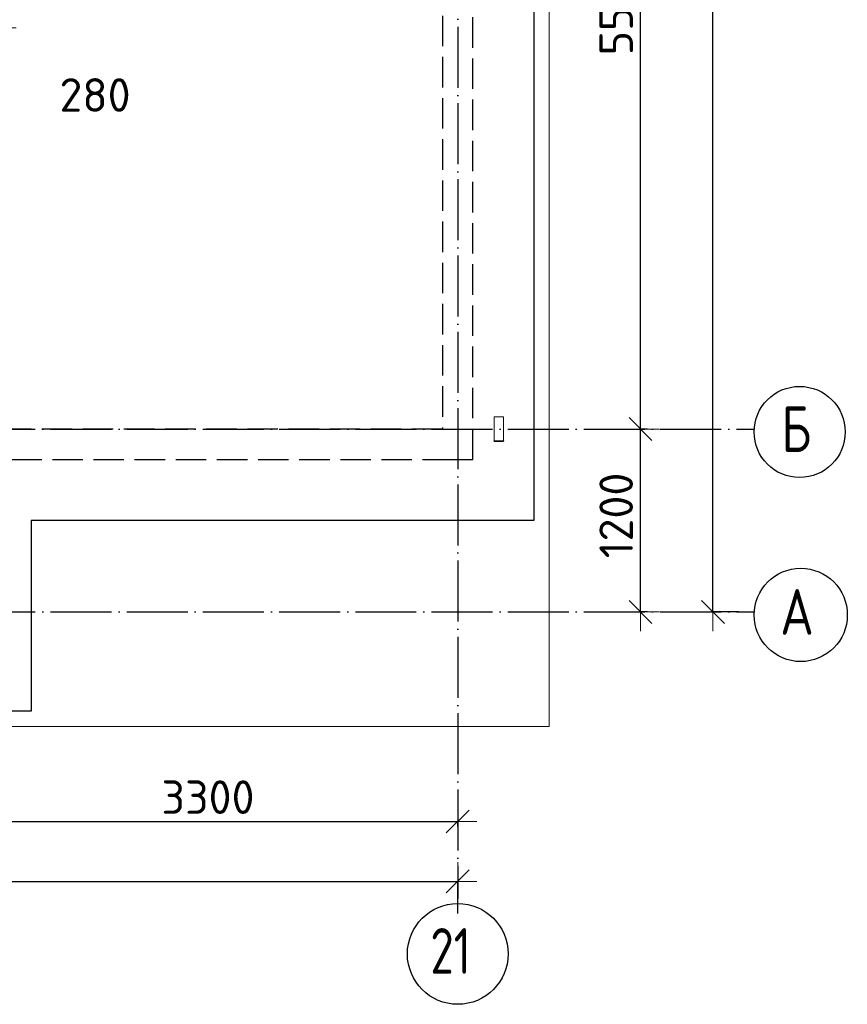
# Model space of a CAD drawing. Header units: millimetres. Extents: x 13527 to 139154, y -122592 to 61893.
# Tile 30 of 130: x 114506 to 119937, y -62573 to -56116. Entities that reach past the tile are written whole.
import ezdxf

# ---------------------------------------------------------------- set-up
doc = ezdxf.new("R2010")
doc.units = ezdxf.units.MM
doc.header["$PDMODE"] = 65
for name, pattern in [('______11', [500, 400, -50, 0, -50]), ('______2', [270, 200, -70]), ('______5', [1100, 800, -100, 100, -100])]:
    doc.linetypes.add(name, pattern=pattern)
for name, color, linetype, lineweight in [('Standard', 7, 'Continuous', 25), ('Размерная линия_ общее', 7, 'Continuous', 13), ('Стальная конструкция_ общее', 7, 'Continuous', 25), ('Стена_ общее', 7, 'Continuous', 35), ('Фундамент_ общее', 7, 'Continuous', 35)]:
    doc.layers.add(name, color=color, linetype=linetype, lineweight=lineweight)
doc.layers.add('Осевая линия_ общее', color=7, linetype='______5', lineweight=13, true_color=0xa0a0a0)
doc.styles.add('ISOCPEUR', font='isocpeur.ttf')
doc.dimstyles.new('DIMSTYLE_13', dxfattribs={"dimtxt": 220, "dimasz": 250, "dimexe": 0, "dimexo": 0, "dimgap": 110, "dimtad": 0, "dimdec": 0, "dimrnd": 5, "dimzin": 12, "dimdsep": 46, "dimtxsty": 'ISOCPEUR', "dimblk1": 'ALL_ML_STRICH', "dimblk2": 'ALL_ML_STRICH', "dimsah": 1, "dimcen": 0, "dimclrd": 7, "dimclre": 256, "dimclrt": 7, "dimadec": 0, "dimazin": 0, "dimtfac": 1, "dimtdec": 0, "dimtix": 1, "dimtmove": 2, "dimatfit": 3, "dimfxl": 0, "dimtvp": 1.2, "dimtzin": 0, "dimlwd": 0, "dimlwe": -3, "dimarcsym": 0})
doc.dimstyles.new('DIMSTYLE_16', dxfattribs={"dimtxt": 220, "dimasz": 250, "dimexe": 0, "dimexo": 0, "dimgap": 110, "dimtad": 2, "dimdec": 0, "dimrnd": 1, "dimzin": 12, "dimdsep": 46, "dimtxsty": 'ISOCPEUR', "dimblk1": 'ALL_ML_STRICH', "dimblk2": 'ALL_ML_STRICH', "dimsah": 1, "dimcen": 0, "dimclrd": 7, "dimclre": 256, "dimclrt": 7, "dimadec": 0, "dimazin": 0, "dimtfac": 1, "dimtdec": 0, "dimtix": 1, "dimtmove": 2, "dimatfit": 3, "dimfxl": 0, "dimtzin": 0, "dimlwd": 0, "dimlwe": -3, "dimarcsym": 0})
doc.dimstyles.new('DIMSTYLE_5', dxfattribs={"dimtxt": 220, "dimasz": 250, "dimexe": 0, "dimexo": 0, "dimgap": 110, "dimtad": 2, "dimdec": 0, "dimrnd": 5, "dimzin": 12, "dimdsep": 46, "dimtxsty": 'ISOCPEUR', "dimblk1": 'ALL_ML_STRICH', "dimblk2": 'ALL_ML_STRICH', "dimsah": 1, "dimcen": 0, "dimclrd": 7, "dimclre": 256, "dimclrt": 7, "dimadec": 0, "dimazin": 0, "dimtfac": 1, "dimtdec": 0, "dimtix": 1, "dimtmove": 2, "dimatfit": 3, "dimfxl": 0, "dimtzin": 0, "dimlwd": 0, "dimlwe": -3, "dimarcsym": 0})

# ---------------------------------------------------------------- blocks, each defined once
blk = doc.blocks.new('СЛОЖНЫЙ_ОБЪЕКТ_3')
at = {"layer": 'Стена_ общее', "color": 9, "linetype": '______2', "lineweight": -3, "true_color": 0xc7c7c7, "transparency": 33554687}
for p, q in [((117480, -59000), (117480, -45900)), ((117280, -46100), (117280, -58800)), ((117280, -58800), (114180, -58800)), ((114180, -59000), (117280, -59000)), ((117280, -59000), (117480, -59000))]:
    blk.add_line(p, q, dxfattribs=at)
blk = doc.blocks.new('ALL_ML_STRICH')
at = {"color": 0, "linetype": 'ByBlock', "lineweight": -2}
for p, q in [((-0.3, -0.3), (0.3, 0.3)), ((0, -0.5), (0, 0.5)), ((-1, 0), (0.5, 0))]:
    blk.add_line(p, q, dxfattribs=at)
blk = doc.blocks.new('*D245')
at = {"layer": 'DEFPOINTS', "color": 7, "linetype": 'Continuous', "lineweight": 13, "transparency": 33554687}
for p in [(114357.7, -55332.5), (114080, -56026.2), (114080, -56169.6)]:
    blk.add_point(p, dxfattribs=at)
at = {"layer": 'Размерная линия_ общее', "color": 253, "linetype": 'Continuous', "lineweight": -2, "true_color": 0xa0a0a0, "transparency": 33554687}
for p, q in [((114357.7, -55432.5), (114357.7, -56169.6)), ((114080, -56126.2), (114080, -56169.6))]:
    blk.add_line(p, q, dxfattribs=at)
at = {"layer": 'Размерная линия_ общее', "color": 7, "linetype": 'Continuous', "lineweight": -2, "transparency": 33554687}
blk.add_line((114080, -56169.6), (114357.7, -56169.6), dxfattribs=at)
at = {"layer": 'Размерная линия_ общее', "color": 7, "linetype": 'Continuous', "lineweight": 13, "transparency": 33554687, "xscale": 250, "yscale": 250, "zscale": 250, "rotation": 180}
blk.add_blockref('ALL_ML_STRICH', (114080, -56169.6), dxfattribs=at)
at = {"layer": 'Размерная линия_ общее', "color": 7, "linetype": 'Continuous', "lineweight": 13, "transparency": 33554687, "xscale": 250, "yscale": 250, "zscale": 250}
blk.add_blockref('ALL_ML_STRICH', (114357.7, -56169.6), dxfattribs=at)
at = {"layer": 'Размерная линия_ общее', "color": 7, "linetype": 'Continuous', "lineweight": 13, "transparency": 33554687, "insert": (114999.9, -56609.6), "char_height": 220, "width": 660, "attachment_point": 5, "style": 'ISOCPEUR'}
blk.add_mtext('\\A1;{280}', dxfattribs=at)
blk = doc.blocks.new('*D596')
at = {"layer": 'DEFPOINTS', "color": 7, "linetype": 'Continuous', "lineweight": 13, "transparency": 33554687}
for p in [(119325.4, -44800), (119055.2, -60000), (119325.4, -60000)]:
    blk.add_point(p, dxfattribs=at)
at = {"layer": 'Размерная линия_ общее', "color": 253, "linetype": 'Continuous', "lineweight": -2, "true_color": 0xa0a0a0, "transparency": 33554687}
for p, q in [((119225.4, -44800), (119055.2, -44800)), ((119225.4, -60000), (119055.2, -60000))]:
    blk.add_line(p, q, dxfattribs=at)
at = {"layer": 'Размерная линия_ общее', "color": 7, "linetype": 'Continuous', "lineweight": -2, "transparency": 33554687}
blk.add_line((119055.2, -60000), (119055.2, -44800), dxfattribs=at)
at = {"layer": 'Размерная линия_ общее', "color": 7, "linetype": 'Continuous', "lineweight": 13, "transparency": 33554687, "xscale": 250, "yscale": 250, "zscale": 250}
for p, rotation in [((119055.2, -44800), 90), ((119055.2, -60000), 270)]:
    blk.add_blockref('ALL_ML_STRICH', p, dxfattribs=dict(at, rotation=rotation))
at = {"layer": 'Размерная линия_ общее', "color": 7, "linetype": 'Continuous', "lineweight": 13, "transparency": 33554687, "insert": (118895.2, -52367), "char_height": 220, "width": 1100, "attachment_point": 5, "rotation": 90, "style": 'ISOCPEUR'}
blk.add_mtext('\\A1;{15200}', dxfattribs=at)
blk = doc.blocks.new('*D597')
at = {"layer": 'DEFPOINTS', "color": 7, "linetype": 'Continuous', "lineweight": 13, "transparency": 33554687}
for p in [(118645.4, -58800), (118580, -60000), (118645.4, -60000)]:
    blk.add_point(p, dxfattribs=at)
at = {"layer": 'Размерная линия_ общее', "color": 253, "linetype": 'Continuous', "lineweight": -2, "true_color": 0xa0a0a0, "transparency": 33554687}
for p, q in [((118625.4, -58800), (118580, -58800)), ((118625.4, -60000), (118580, -60000))]:
    blk.add_line(p, q, dxfattribs=at)
at = {"layer": 'Размерная линия_ общее', "color": 7, "linetype": 'Continuous', "lineweight": -2, "transparency": 33554687}
blk.add_line((118580, -60000), (118580, -58800), dxfattribs=at)
at = {"layer": 'Размерная линия_ общее', "color": 7, "linetype": 'Continuous', "lineweight": 13, "transparency": 33554687, "xscale": 250, "yscale": 250, "zscale": 250}
for p, rotation in [((118580, -58800), 90), ((118580, -60000), 270)]:
    blk.add_blockref('ALL_ML_STRICH', p, dxfattribs=dict(at, rotation=rotation))
at = {"layer": 'Размерная линия_ общее', "color": 7, "linetype": 'Continuous', "lineweight": 13, "transparency": 33554687, "insert": (118420, -59367), "char_height": 220, "width": 880, "attachment_point": 5, "rotation": 90, "style": 'ISOCPEUR'}
blk.add_mtext('\\A1;{1200}', dxfattribs=at)
blk = doc.blocks.new('*D598')
at = {"layer": 'DEFPOINTS', "color": 7, "linetype": 'Continuous', "lineweight": 13, "transparency": 33554687}
for p in [(118645.4, -53300), (118580, -58800), (118645.4, -58800)]:
    blk.add_point(p, dxfattribs=at)
at = {"layer": 'Размерная линия_ общее', "color": 253, "linetype": 'Continuous', "lineweight": -2, "true_color": 0xa0a0a0, "transparency": 33554687}
for p, q in [((118625.4, -53300), (118580, -53300)), ((118625.4, -58800), (118580, -58800))]:
    blk.add_line(p, q, dxfattribs=at)
at = {"layer": 'Размерная линия_ общее', "color": 7, "linetype": 'Continuous', "lineweight": -2, "transparency": 33554687}
blk.add_line((118580, -58800), (118580, -53300), dxfattribs=at)
at = {"layer": 'Размерная линия_ общее', "color": 7, "linetype": 'Continuous', "lineweight": 13, "transparency": 33554687, "xscale": 250, "yscale": 250, "zscale": 250}
for p, rotation in [((118580, -53300), 90), ((118580, -58800), 270)]:
    blk.add_blockref('ALL_ML_STRICH', p, dxfattribs=dict(at, rotation=rotation))
at = {"layer": 'Размерная линия_ общее', "color": 7, "linetype": 'Continuous', "lineweight": 13, "transparency": 33554687, "insert": (118420, -56039), "char_height": 220, "width": 880, "attachment_point": 5, "rotation": 90, "style": 'ISOCPEUR'}
blk.add_mtext('\\A1;{5500}', dxfattribs=at)
blk = doc.blocks.new('*D613')
at = {"layer": 'DEFPOINTS', "color": 7, "linetype": 'Continuous', "lineweight": 13, "transparency": 33554687}
for p in [(114080, -61374.3), (117380, -61386.3), (114080, -61473)]:
    blk.add_point(p, dxfattribs=at)
at = {"layer": 'Размерная линия_ общее', "color": 253, "linetype": 'Continuous', "lineweight": -2, "true_color": 0xa0a0a0, "transparency": 33554687}
for p, q in [((114080, -61453), (114080, -61374.3)), ((117380, -61406.3), (117380, -61374.3))]:
    blk.add_line(p, q, dxfattribs=at)
at = {"layer": 'Размерная линия_ общее', "color": 7, "linetype": 'Continuous', "lineweight": -2, "transparency": 33554687}
blk.add_line((114080, -61374.3), (117380, -61374.3), dxfattribs=at)
at = {"layer": 'Размерная линия_ общее', "color": 7, "linetype": 'Continuous', "lineweight": 13, "transparency": 33554687, "xscale": 250, "yscale": 250, "zscale": 250, "rotation": 180}
blk.add_blockref('ALL_ML_STRICH', (114080, -61374.3), dxfattribs=at)
at = {"layer": 'Размерная линия_ общее', "color": 7, "linetype": 'Continuous', "lineweight": 13, "transparency": 33554687, "xscale": 250, "yscale": 250, "zscale": 250}
blk.add_blockref('ALL_ML_STRICH', (117380, -61374.3), dxfattribs=at)
at = {"layer": 'Размерная линия_ общее', "color": 7, "linetype": 'Continuous', "lineweight": 13, "transparency": 33554687, "insert": (115741, -61214.3), "char_height": 220, "width": 880, "attachment_point": 5, "style": 'ISOCPEUR'}
blk.add_mtext('\\A1;{3300}', dxfattribs=at)
blk = doc.blocks.new('*D614')
at = {"layer": 'DEFPOINTS', "color": 7, "linetype": 'Continuous', "lineweight": 13, "transparency": 33554687}
for p in [(75300, -61766.4), (75300, -61877.9), (117380, -61877.9)]:
    blk.add_point(p, dxfattribs=at)
at = {"layer": 'Размерная линия_ общее', "color": 253, "linetype": 'Continuous', "lineweight": -2, "true_color": 0xa0a0a0, "transparency": 33554687}
for p, q in [((75300, -61977.9), (75300, -61766.4)), ((117380, -61977.9), (117380, -61766.4))]:
    blk.add_line(p, q, dxfattribs=at)
at = {"layer": 'Размерная линия_ общее', "color": 7, "linetype": 'Continuous', "lineweight": -2, "transparency": 33554687}
blk.add_line((75300, -61766.4), (117380, -61766.4), dxfattribs=at)
at = {"layer": 'Размерная линия_ общее', "color": 7, "linetype": 'Continuous', "lineweight": 13, "transparency": 33554687, "xscale": 250, "yscale": 250, "zscale": 250, "rotation": 180}
blk.add_blockref('ALL_ML_STRICH', (75300, -61766.4), dxfattribs=at)
at = {"layer": 'Размерная линия_ общее', "color": 7, "linetype": 'Continuous', "lineweight": 13, "transparency": 33554687, "xscale": 250, "yscale": 250, "zscale": 250}
blk.add_blockref('ALL_ML_STRICH', (117380, -61766.4), dxfattribs=at)
at = {"layer": 'Размерная линия_ общее', "color": 7, "linetype": 'Continuous', "lineweight": 13, "transparency": 33554687, "insert": (96340, -61606.4), "char_height": 220, "width": 1100, "attachment_point": 5, "style": 'ISOCPEUR'}
blk.add_mtext('\\A1;{42080}', dxfattribs=at)

msp = doc.modelspace()

# ---------------------------------------------------------------- linework, layer by layer
at = {"layer": 'Standard', "color": 7, "linetype": 'Continuous', "lineweight": 13, "transparency": 33554687}
msp.add_lwpolyline([(75100, -60750), (117980, -60750), (117980, -43560), (75100, -43560), (75100, -60750)], dxfattribs=at)
at = {"layer": 'Осевая линия_ общее', "color": 253, "linetype": '______11', "lineweight": -3, "true_color": 0xa0a0a0, "transparency": 33554687}
for p, q in [((117380, -43660), (117380, -61877.9)), ((75200, -58800), (119325.4, -58800)), ((75200, -60000), (119325.4, -60000))]:
    msp.add_line(p, q, dxfattribs=at)
at = {"layer": 'Осевая линия_ общее', "color": 7, "linetype": 'Continuous', "lineweight": -3, "transparency": 33554687}
for centre, radius in [((119624.1, -58819.5), 298.8), ((119631.2, -60019.5), 305.8), ((117380.4, -62242.4), 330.4)]:
    msp.add_circle(centre, radius, dxfattribs=at)
at = {"layer": 'Стальная конструкция_ общее', "color": 253, "linetype": '______2', "lineweight": 18, "true_color": 0xababab, "transparency": 33554687}
for p, q in [((117620, -58876.9), (117620, -58720)), ((117620, -58720), (117680, -58720)), ((117620, -58876.9), (117620, -58720)), ((117620, -58720), (117680, -58720)), ((117680, -58720), (117680, -58876.9)), ((117680, -58720), (117680, -58876.9))]:
    msp.add_line(p, q, dxfattribs=at)
at = {"layer": 'Стальная конструкция_ общее', "color": 7, "linetype": 'Continuous', "lineweight": 25, "transparency": 33554687}
for p, q in [((117620, -58880), (117620, -58876.9)), ((117620, -58876.9), (117680, -58876.9)), ((117620, -58880), (117620, -58876.9)), ((117620, -58876.9), (117680, -58876.9)), ((117620, -58880), (117680, -58880)), ((117620, -58880), (117680, -58880)), ((117680, -58876.9), (117680, -58880)), ((117680, -58876.9), (117680, -58880))]:
    msp.add_line(p, q, dxfattribs=at)
at = {"layer": 'Фундамент_ общее', "color": 7, "lineweight": 25, "transparency": 33554687}
for p, q in [((117880, -45500), (117880, -59400)), ((114580, -59400), (114580, -60650)), ((117880, -59400), (114580, -59400)), ((114580, -60650), (109660, -60650))]:
    msp.add_line(p, q, dxfattribs=at)
at = {"layer": 'Фундамент_ общее', "color": 7, "linetype": 'Continuous', "lineweight": 25, "transparency": 33554687}
for p, q in [((117880, -45500), (117880, -59400)), ((114580, -59400), (114580, -60650)), ((117880, -59400), (114580, -59400)), ((114580, -60650), (109660, -60650))]:
    msp.add_line(p, q, dxfattribs=at)

# ---------------------------------------------------------------- block references
at = {"layer": 'Стена_ общее', "color": 9, "linetype": '______2', "lineweight": -3, "true_color": 0xc7c7c7, "transparency": 33554687}
msp.add_blockref('СЛОЖНЫЙ_ОБЪЕКТ_3', (0, 0), dxfattribs=at)

# ---------------------------------------------------------------- texts
at = {"layer": 'Осевая линия_ общее', "color": 7, "linetype": 'Continuous', "lineweight": -3, "transparency": 33554687, "char_height": 300, "attachment_point": 7, "style": 'ISOCPEUR'}
for s, insert, width in [('\\W0.80;Б', (119504.1, -58950), 359.833), ('\\W0.82;А', (119496.2, -60150), 392.646), ('\\W0.75;21', (117200.4, -62372.9), 472.281)]:
    msp.add_mtext(s, dxfattribs=dict(at, insert=insert, width=width))

# ---------------------------------------------------------------- dimensions: what is measured, and where the dimension line sits
at = {"layer": 'Размерная линия_ общее', "color": 7, "linetype": 'Continuous', "lineweight": 13, "transparency": 33554687}
for base, p1, p2, dimstyle, picture, middle in [((119055.2, -44800), (119225.4, -60000), (119225.4, -44800), 'DIMSTYLE_16', '*D596', (118895.2, -52367)), ((118580, -53300), (118625.4, -58800), (118625.4, -53300), 'DIMSTYLE_5', '*D598', (118420, -56039)), ((118580, -58800), (118625.4, -60000), (118625.4, -58800), 'DIMSTYLE_5', '*D597', (118420, -59367))]:
    dim = msp.add_linear_dim(base=base, p1=p1, p2=p2, angle=90, dimstyle=dimstyle, override={"dimpost": '<>', "dimclrd": 7, "dimclre": 253, "dimclrt": 7, "dimlwd": 0, "dimlwe": 65533}, dxfattribs=at)
    dim.commit()
    dim.dimension.update_dxf_attribs({"geometry": picture, "text_midpoint": middle, "dimtype": 160})
for base, p1, p2, dimstyle, picture, middle in [((114357.7, -56169.6), (114080, -56126.2), (114357.7, -55432.5), 'DIMSTYLE_13', '*D245', (114999.9, -56609.6)), ((117380, -61374.3), (114080, -61453), (117380, -61406.3), 'DIMSTYLE_5', '*D613', (115741, -61214.3)), ((117380, -61766.4), (75300, -61977.9), (117380, -61977.9), 'DIMSTYLE_16', '*D614', (96340, -61606.4))]:
    dim = msp.add_linear_dim(base=base, p1=p1, p2=p2, dimstyle=dimstyle, override={"dimpost": '<>', "dimclrd": 7, "dimclre": 253, "dimclrt": 7, "dimlwd": 0, "dimlwe": 65533}, dxfattribs=at)
    dim.commit()
    dim.dimension.update_dxf_attribs({"geometry": picture, "text_midpoint": middle, "dimtype": 160})

doc.saveas('drawing.dxf')
